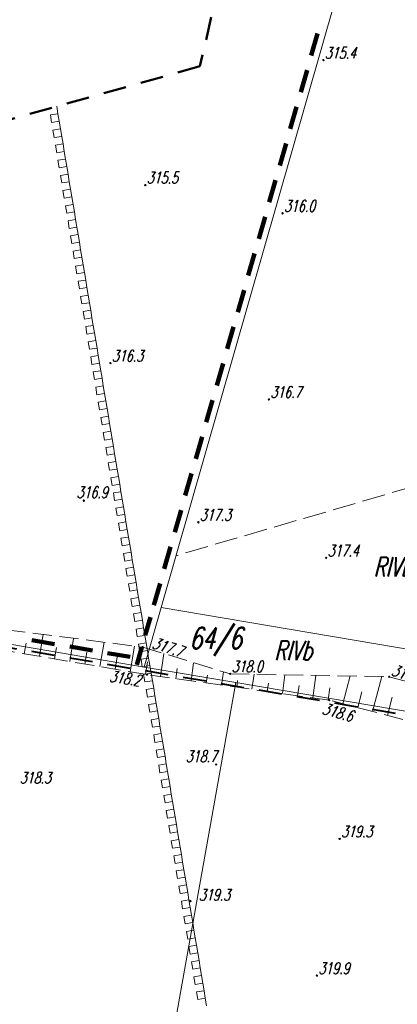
# Model space of a CAD drawing. Header units: metres. Extents: x 7429509 to 7429692, y 5564202 to 5564584.
# Tile 7 of 15: x 7429571 to 7429595, y 5564403 to 5564467. Entities that reach past the tile are written whole.
import ezdxf
from ezdxf.enums import TextEntityAlignment as Align

# ---------------------------------------------------------------- set-up
doc = ezdxf.new("R2010")
doc.units = ezdxf.units.M
doc.header["$MEASUREMENT"] = 0
for name, pattern in [('1', [0]), ('4', [2.5, 1.5, -1]), ('GDE', [0]), ('GUK', [2, 1.5, -0.5]), ('WSD', [1.75, 1.25, -0.5]), ('WSQ', [1.75, 1.25, -0.5])]:
    doc.linetypes.add(name, pattern=pattern)
doc.layers.get('0').update_dxf_attribs({"color": 250, "linetype": 'CONTINUOUS', "lineweight": 100})
for name, color, linetype, lineweight in [('EDZPD_L_0', 3, 'GDE', 13), ('EDZTD_T_0', 3, 'CONTINUOUS', 18), ('EKLPK_L_0', 3, 'GUK', 18), ('EKLTK_T_0', 3, 'CONTINUOUS', 25), ('ESPPP_L_4', 7, 'CONTINUOUS', 35), ('MPZP_L_0', 4, '4', 40), ('MPZP_L_1', 214, 'CONTINUOUS', 9), ('WUKOS_T_0', 7, 'CONTINUOUS', 18), ('WUKOS_T_1', 7, 'CONTINUOUS', 9), ('WUKPS_L_2', 7, '1', 9), ('ZAKRES_L_0', 7, '4', 50)]:
    doc.layers.add(name, color=color, linetype=linetype, lineweight=lineweight)
doc.styles.get("Standard").update_dxf_attribs({"font": 'Simplex.SHX', "width": 0.75})

# ---------------------------------------------------------------- blocks, each defined once
blk = doc.blocks.new('WSP')
at = {"linetype": 'Continuous'}
blk.add_circle((0, 0), 0.045, dxfattribs=at)

msp = doc.modelspace()

# ---------------------------------------------------------------- linework, layer by layer
at = {"layer": 'EDZPD_L_0', "linetype": '1', "lineweight": 18}
for p, q in [((7429616.06, 5564555.4), (7429579.84, 5564429)), ((7429578.73, 5564425.12), (7429549.19, 5564430.15)), ((7429579.84, 5564429), (7429578.73, 5564425.12)), ((7429603.6, 5564424.98), (7429579.84, 5564429)), ((7429578.73, 5564425.12), (7429584.69, 5564424.12)), ((7429566.01, 5564319.04), (7429584.69, 5564424.12)), ((7429584.69, 5564424.12), (7429604.21, 5564420.83))]:
    msp.add_line(p, q, dxfattribs=at)
at = {"layer": 'EKLPK_L_0', "linetype": 'GUK'}
msp.add_line((7429609.75, 5564440.81), (7429580.81, 5564432.37), dxfattribs=at)
at = {"layer": 'ESPPP_L_4', "lineweight": 100}
for p, q in [((7429589.61, 5564464.911), (7429590.02, 5564466.342)), ((7429588.927, 5564462.526), (7429589.337, 5564463.957)), ((7429588.243, 5564460.142), (7429588.654, 5564461.572)), ((7429587.56, 5564457.757), (7429587.97, 5564459.188)), ((7429586.877, 5564455.372), (7429587.287, 5564456.803)), ((7429586.193, 5564452.987), (7429586.603, 5564454.418)), ((7429585.51, 5564450.602), (7429585.92, 5564452.033)), ((7429584.827, 5564448.217), (7429585.237, 5564449.648)), ((7429584.143, 5564445.832), (7429584.553, 5564447.263)), ((7429583.46, 5564443.447), (7429583.87, 5564444.878)), ((7429582.776, 5564441.062), (7429583.186, 5564442.493)), ((7429582.093, 5564438.677), (7429582.503, 5564440.108)), ((7429581.41, 5564436.292), (7429581.82, 5564437.723)), ((7429580.726, 5564433.908), (7429581.136, 5564435.338)), ((7429580.043, 5564431.523), (7429580.453, 5564432.954)), ((7429579.359, 5564429.138), (7429579.769, 5564430.569)), ((7429578.804, 5564427.198), (7429579.137, 5564428.362)), ((7429571.429, 5564426.87), (7429572.906, 5564426.619)), ((7429573.891, 5564426.451), (7429575.368, 5564426.2)), ((7429576.352, 5564426.032), (7429577.829, 5564425.781)), ((7429578.249, 5564425.258), (7429578.582, 5564426.422))]:
    msp.add_line(p, q, dxfattribs=at)
at = {"layer": 'MPZP_L_0', "linetype": '4'}
msp.add_line((7429602.476, 5564420.842), (7429535.503, 5564432.237), dxfattribs=at)
at = {"layer": 'MPZP_L_1', "linetype": '4'}
for p, q in [((7429572.631, 5564461.052), (7429573.125, 5564461.134)), ((7429573.043, 5564461.626), (7429573.125, 5564461.134)), ((7429573.125, 5564461.134), (7429573.207, 5564460.642)), ((7429572.713, 5564460.56), (7429572.631, 5564461.052)), ((7429573.207, 5564460.642), (7429572.713, 5564460.56)), ((7429573.207, 5564460.642), (7429573.289, 5564460.15)), ((7429572.795, 5564460.068), (7429573.289, 5564460.15)), ((7429572.877, 5564459.576), (7429572.795, 5564460.068)), ((7429573.289, 5564460.15), (7429573.371, 5564459.658)), ((7429573.371, 5564459.658), (7429572.877, 5564459.576)), ((7429573.371, 5564459.658), (7429573.453, 5564459.166)), ((7429572.959, 5564459.084), (7429573.453, 5564459.166)), ((7429573.041, 5564458.592), (7429572.959, 5564459.084)), ((7429573.534, 5564458.674), (7429573.041, 5564458.592)), ((7429573.453, 5564459.166), (7429573.534, 5564458.674)), ((7429573.534, 5564458.674), (7429573.616, 5564458.182)), ((7429573.123, 5564458.1), (7429573.616, 5564458.182)), ((7429573.205, 5564457.607), (7429573.123, 5564458.1)), ((7429573.616, 5564458.182), (7429573.698, 5564457.69)), ((7429573.698, 5564457.69), (7429573.205, 5564457.607)), ((7429573.698, 5564457.69), (7429573.78, 5564457.198)), ((7429573.287, 5564457.115), (7429573.78, 5564457.198)), ((7429573.369, 5564456.623), (7429573.287, 5564457.115)), ((7429573.862, 5564456.706), (7429573.369, 5564456.623)), ((7429573.78, 5564457.198), (7429573.862, 5564456.706)), ((7429573.862, 5564456.706), (7429573.944, 5564456.214)), ((7429573.451, 5564456.131), (7429573.944, 5564456.214)), ((7429573.533, 5564455.639), (7429573.451, 5564456.131)), ((7429573.944, 5564456.214), (7429574.026, 5564455.722)), ((7429574.026, 5564455.722), (7429573.533, 5564455.639)), ((7429574.026, 5564455.722), (7429574.108, 5564455.23)), ((7429573.615, 5564455.147), (7429574.108, 5564455.23)), ((7429573.697, 5564454.655), (7429573.615, 5564455.147)), ((7429574.19, 5564454.738), (7429573.697, 5564454.655)), ((7429574.108, 5564455.23), (7429574.19, 5564454.738)), ((7429574.19, 5564454.738), (7429574.272, 5564454.246)), ((7429573.779, 5564454.163), (7429574.272, 5564454.246)), ((7429573.861, 5564453.671), (7429573.779, 5564454.163)), ((7429574.272, 5564454.246), (7429574.354, 5564453.754)), ((7429574.354, 5564453.754), (7429573.861, 5564453.671)), ((7429574.354, 5564453.754), (7429574.436, 5564453.262)), ((7429573.943, 5564453.179), (7429574.436, 5564453.262)), ((7429574.025, 5564452.687), (7429573.943, 5564453.179)), ((7429574.436, 5564453.262), (7429574.518, 5564452.77)), ((7429574.518, 5564452.77), (7429574.025, 5564452.687)), ((7429574.107, 5564452.195), (7429574.6, 5564452.278)), ((7429574.189, 5564451.703), (7429574.107, 5564452.195)), ((7429574.518, 5564452.77), (7429574.6, 5564452.278)), ((7429574.6, 5564452.278), (7429574.682, 5564451.786)), ((7429574.682, 5564451.786), (7429574.189, 5564451.703)), ((7429574.682, 5564451.786), (7429574.764, 5564451.293)), ((7429574.271, 5564451.211), (7429574.764, 5564451.293)), ((7429574.353, 5564450.719), (7429574.271, 5564451.211)), ((7429574.764, 5564451.293), (7429574.846, 5564450.801)), ((7429574.846, 5564450.801), (7429574.353, 5564450.719)), ((7429574.435, 5564450.227), (7429574.928, 5564450.309)), ((7429574.846, 5564450.801), (7429574.928, 5564450.309)), ((7429574.928, 5564450.309), (7429575.01, 5564449.817)), ((7429574.517, 5564449.735), (7429574.435, 5564450.227)), ((7429575.01, 5564449.817), (7429574.517, 5564449.735)), ((7429575.01, 5564449.817), (7429575.092, 5564449.325)), ((7429574.599, 5564449.243), (7429575.092, 5564449.325)), ((7429574.681, 5564448.751), (7429574.599, 5564449.243)), ((7429575.092, 5564449.325), (7429575.174, 5564448.833)), ((7429575.174, 5564448.833), (7429574.681, 5564448.751)), ((7429574.763, 5564448.259), (7429575.256, 5564448.341)), ((7429575.174, 5564448.833), (7429575.256, 5564448.341)), ((7429575.256, 5564448.341), (7429575.338, 5564447.849)), ((7429574.845, 5564447.767), (7429574.763, 5564448.259)), ((7429575.338, 5564447.849), (7429574.845, 5564447.767)), ((7429575.338, 5564447.849), (7429575.42, 5564447.357)), ((7429574.927, 5564447.275), (7429575.42, 5564447.357)), ((7429575.009, 5564446.783), (7429574.927, 5564447.275)), ((7429575.42, 5564447.357), (7429575.502, 5564446.865)), ((7429575.502, 5564446.865), (7429575.009, 5564446.783)), ((7429575.502, 5564446.865), (7429575.584, 5564446.373)), ((7429575.091, 5564446.291), (7429575.584, 5564446.373)), ((7429575.172, 5564445.799), (7429575.091, 5564446.291)), ((7429575.666, 5564445.881), (7429575.172, 5564445.799)), ((7429575.584, 5564446.373), (7429575.666, 5564445.881)), ((7429575.666, 5564445.881), (7429575.748, 5564445.389)), ((7429575.254, 5564445.307), (7429575.748, 5564445.389)), ((7429575.336, 5564444.815), (7429575.254, 5564445.307)), ((7429575.748, 5564445.389), (7429575.83, 5564444.897)), ((7429575.83, 5564444.897), (7429575.336, 5564444.815)), ((7429575.83, 5564444.897), (7429575.912, 5564444.405)), ((7429575.418, 5564444.323), (7429575.912, 5564444.405)), ((7429575.5, 5564443.831), (7429575.418, 5564444.323)), ((7429575.994, 5564443.913), (7429575.5, 5564443.831)), ((7429575.912, 5564444.405), (7429575.994, 5564443.913)), ((7429575.994, 5564443.913), (7429576.076, 5564443.421)), ((7429575.582, 5564443.339), (7429576.076, 5564443.421)), ((7429575.664, 5564442.847), (7429575.582, 5564443.339)), ((7429576.076, 5564443.421), (7429576.157, 5564442.929)), ((7429576.157, 5564442.929), (7429575.664, 5564442.847)), ((7429576.157, 5564442.929), (7429576.239, 5564442.437)), ((7429575.746, 5564442.355), (7429576.239, 5564442.437)), ((7429575.828, 5564441.863), (7429575.746, 5564442.355)), ((7429576.321, 5564441.945), (7429575.828, 5564441.863)), ((7429576.239, 5564442.437), (7429576.321, 5564441.945)), ((7429576.321, 5564441.945), (7429576.403, 5564441.453)), ((7429575.91, 5564441.371), (7429576.403, 5564441.453)), ((7429575.992, 5564440.879), (7429575.91, 5564441.371)), ((7429576.403, 5564441.453), (7429576.485, 5564440.961)), ((7429576.485, 5564440.961), (7429575.992, 5564440.879)), ((7429576.485, 5564440.961), (7429576.567, 5564440.469)), ((7429576.074, 5564440.387), (7429576.567, 5564440.469)), ((7429576.156, 5564439.895), (7429576.074, 5564440.387)), ((7429576.567, 5564440.469), (7429576.649, 5564439.977)), ((7429576.649, 5564439.977), (7429576.156, 5564439.895)), ((7429576.238, 5564439.403), (7429576.731, 5564439.485)), ((7429576.32, 5564438.911), (7429576.238, 5564439.403)), ((7429576.649, 5564439.977), (7429576.731, 5564439.485)), ((7429576.731, 5564439.485), (7429576.813, 5564438.993)), ((7429576.813, 5564438.993), (7429576.32, 5564438.911)), ((7429576.813, 5564438.993), (7429576.895, 5564438.501)), ((7429576.402, 5564438.419), (7429576.895, 5564438.501)), ((7429576.484, 5564437.927), (7429576.402, 5564438.419)), ((7429576.895, 5564438.501), (7429576.977, 5564438.009)), ((7429576.977, 5564438.009), (7429576.484, 5564437.927)), ((7429576.566, 5564437.435), (7429577.059, 5564437.517)), ((7429576.648, 5564436.943), (7429576.566, 5564437.435)), ((7429576.977, 5564438.009), (7429577.059, 5564437.517)), ((7429577.059, 5564437.517), (7429577.141, 5564437.025)), ((7429577.141, 5564437.025), (7429576.648, 5564436.943)), ((7429577.141, 5564437.025), (7429577.223, 5564436.533)), ((7429576.73, 5564436.451), (7429577.223, 5564436.533)), ((7429576.812, 5564435.959), (7429576.73, 5564436.451)), ((7429577.223, 5564436.533), (7429577.305, 5564436.041)), ((7429577.305, 5564436.041), (7429576.812, 5564435.959)), ((7429576.894, 5564435.467), (7429577.387, 5564435.549)), ((7429577.305, 5564436.041), (7429577.387, 5564435.549)), ((7429577.387, 5564435.549), (7429577.469, 5564435.057)), ((7429576.976, 5564434.975), (7429576.894, 5564435.467)), ((7429577.469, 5564435.057), (7429576.976, 5564434.975)), ((7429577.469, 5564435.057), (7429577.551, 5564434.565)), ((7429577.058, 5564434.483), (7429577.551, 5564434.565)), ((7429577.14, 5564433.991), (7429577.058, 5564434.483)), ((7429577.551, 5564434.565), (7429577.633, 5564434.073)), ((7429577.633, 5564434.073), (7429577.14, 5564433.991)), ((7429577.222, 5564433.499), (7429577.715, 5564433.581)), ((7429577.633, 5564434.073), (7429577.715, 5564433.581)), ((7429577.715, 5564433.581), (7429577.797, 5564433.089)), ((7429577.304, 5564433.007), (7429577.222, 5564433.499)), ((7429577.797, 5564433.089), (7429577.304, 5564433.007)), ((7429577.797, 5564433.089), (7429577.879, 5564432.597)), ((7429577.386, 5564432.515), (7429577.879, 5564432.597)), ((7429577.468, 5564432.023), (7429577.386, 5564432.515)), ((7429577.879, 5564432.597), (7429577.961, 5564432.105)), ((7429577.961, 5564432.105), (7429577.468, 5564432.023)), ((7429577.961, 5564432.105), (7429578.043, 5564431.613)), ((7429577.55, 5564431.531), (7429578.043, 5564431.613)), ((7429577.632, 5564431.039), (7429577.55, 5564431.531)), ((7429578.125, 5564431.121), (7429577.632, 5564431.039)), ((7429578.043, 5564431.613), (7429578.125, 5564431.121)), ((7429578.125, 5564431.121), (7429578.207, 5564430.629)), ((7429577.714, 5564430.547), (7429578.207, 5564430.629)), ((7429577.795, 5564430.055), (7429577.714, 5564430.547)), ((7429578.207, 5564430.629), (7429578.289, 5564430.137)), ((7429578.289, 5564430.137), (7429577.795, 5564430.055)), ((7429578.289, 5564430.137), (7429578.371, 5564429.645)), ((7429577.877, 5564429.563), (7429578.371, 5564429.645)), ((7429577.959, 5564429.071), (7429577.877, 5564429.563)), ((7429578.453, 5564429.153), (7429577.959, 5564429.071)), ((7429578.371, 5564429.645), (7429578.453, 5564429.153)), ((7429578.453, 5564429.153), (7429578.535, 5564428.661)), ((7429578.041, 5564428.579), (7429578.535, 5564428.661)), ((7429578.123, 5564428.087), (7429578.041, 5564428.579)), ((7429578.535, 5564428.661), (7429578.617, 5564428.169)), ((7429578.617, 5564428.169), (7429578.123, 5564428.087)), ((7429578.617, 5564428.169), (7429578.699, 5564427.677)), ((7429578.205, 5564427.595), (7429578.699, 5564427.677)), ((7429578.287, 5564427.103), (7429578.205, 5564427.595)), ((7429578.781, 5564427.185), (7429578.287, 5564427.103)), ((7429578.699, 5564427.677), (7429578.781, 5564427.185)), ((7429578.781, 5564427.185), (7429578.862, 5564426.693)), ((7429578.369, 5564426.611), (7429578.862, 5564426.693)), ((7429578.451, 5564426.119), (7429578.369, 5564426.611)), ((7429578.862, 5564426.693), (7429578.944, 5564426.201)), ((7429578.944, 5564426.201), (7429578.451, 5564426.119)), ((7429578.944, 5564426.201), (7429579.026, 5564425.709)), ((7429578.533, 5564425.627), (7429579.026, 5564425.709)), ((7429578.615, 5564425.135), (7429578.533, 5564425.627)), ((7429579.026, 5564425.709), (7429579.108, 5564425.217)), ((7429579.108, 5564425.217), (7429578.615, 5564425.135)), ((7429578.697, 5564424.643), (7429579.19, 5564424.725)), ((7429578.779, 5564424.151), (7429578.697, 5564424.643)), ((7429579.108, 5564425.217), (7429579.19, 5564424.725)), ((7429579.19, 5564424.725), (7429579.272, 5564424.233)), ((7429579.272, 5564424.233), (7429578.779, 5564424.151)), ((7429579.272, 5564424.233), (7429579.354, 5564423.741)), ((7429578.861, 5564423.659), (7429579.354, 5564423.741)), ((7429578.943, 5564423.167), (7429578.861, 5564423.659)), ((7429579.354, 5564423.741), (7429579.436, 5564423.249)), ((7429579.436, 5564423.249), (7429578.943, 5564423.167)), ((7429579.025, 5564422.675), (7429579.518, 5564422.757)), ((7429579.436, 5564423.249), (7429579.518, 5564422.757)), ((7429579.518, 5564422.757), (7429579.6, 5564422.265)), ((7429579.107, 5564422.183), (7429579.025, 5564422.675)), ((7429579.6, 5564422.265), (7429579.107, 5564422.183)), ((7429579.6, 5564422.265), (7429579.682, 5564421.773)), ((7429579.189, 5564421.691), (7429579.682, 5564421.773)), ((7429579.271, 5564421.199), (7429579.189, 5564421.691)), ((7429579.682, 5564421.773), (7429579.764, 5564421.281)), ((7429579.764, 5564421.281), (7429579.271, 5564421.199)), ((7429579.353, 5564420.707), (7429579.846, 5564420.789)), ((7429579.764, 5564421.281), (7429579.846, 5564420.789)), ((7429579.846, 5564420.789), (7429579.928, 5564420.297)), ((7429579.435, 5564420.215), (7429579.353, 5564420.707)), ((7429579.928, 5564420.297), (7429579.435, 5564420.215)), ((7429579.928, 5564420.297), (7429580.01, 5564419.805)), ((7429579.517, 5564419.723), (7429580.01, 5564419.805)), ((7429579.599, 5564419.231), (7429579.517, 5564419.723)), ((7429580.01, 5564419.805), (7429580.092, 5564419.313)), ((7429580.092, 5564419.313), (7429579.599, 5564419.231)), ((7429580.092, 5564419.313), (7429580.174, 5564418.821)), ((7429579.681, 5564418.739), (7429580.174, 5564418.821)), ((7429579.763, 5564418.247), (7429579.681, 5564418.739)), ((7429580.256, 5564418.329), (7429579.763, 5564418.247)), ((7429580.174, 5564418.821), (7429580.256, 5564418.329)), ((7429580.256, 5564418.329), (7429580.338, 5564417.837)), ((7429579.845, 5564417.755), (7429580.338, 5564417.837)), ((7429579.927, 5564417.263), (7429579.845, 5564417.755)), ((7429580.338, 5564417.837), (7429580.42, 5564417.345)), ((7429580.42, 5564417.345), (7429579.927, 5564417.263)), ((7429580.42, 5564417.345), (7429580.502, 5564416.853)), ((7429580.009, 5564416.77), (7429580.502, 5564416.853)), ((7429580.091, 5564416.278), (7429580.009, 5564416.77)), ((7429580.584, 5564416.361), (7429580.091, 5564416.278)), ((7429580.502, 5564416.853), (7429580.584, 5564416.361)), ((7429580.584, 5564416.361), (7429580.666, 5564415.869)), ((7429580.173, 5564415.786), (7429580.666, 5564415.869)), ((7429580.255, 5564415.294), (7429580.173, 5564415.786)), ((7429580.666, 5564415.869), (7429580.748, 5564415.377)), ((7429580.748, 5564415.377), (7429580.255, 5564415.294)), ((7429580.748, 5564415.377), (7429580.83, 5564414.885)), ((7429580.337, 5564414.802), (7429580.83, 5564414.885)), ((7429580.419, 5564414.31), (7429580.337, 5564414.802)), ((7429580.912, 5564414.393), (7429580.419, 5564414.31)), ((7429580.83, 5564414.885), (7429580.912, 5564414.393)), ((7429580.912, 5564414.393), (7429580.994, 5564413.901)), ((7429580.5, 5564413.818), (7429580.994, 5564413.901)), ((7429580.582, 5564413.326), (7429580.5, 5564413.818)), ((7429580.994, 5564413.901), (7429581.076, 5564413.409)), ((7429581.076, 5564413.409), (7429580.582, 5564413.326)), ((7429581.076, 5564413.409), (7429581.158, 5564412.917)), ((7429580.664, 5564412.834), (7429581.158, 5564412.917)), ((7429580.746, 5564412.342), (7429580.664, 5564412.834)), ((7429581.158, 5564412.917), (7429581.24, 5564412.425)), ((7429581.24, 5564412.425), (7429580.746, 5564412.342)), ((7429580.828, 5564411.85), (7429581.322, 5564411.933)), ((7429580.91, 5564411.358), (7429580.828, 5564411.85)), ((7429581.24, 5564412.425), (7429581.322, 5564411.933)), ((7429581.322, 5564411.933), (7429581.404, 5564411.441)), ((7429581.404, 5564411.441), (7429580.91, 5564411.358)), ((7429581.404, 5564411.441), (7429581.485, 5564410.949)), ((7429580.992, 5564410.866), (7429581.485, 5564410.949)), ((7429581.074, 5564410.374), (7429580.992, 5564410.866)), ((7429581.485, 5564410.949), (7429581.567, 5564410.456)), ((7429581.567, 5564410.456), (7429581.074, 5564410.374)), ((7429581.156, 5564409.882), (7429581.649, 5564409.964)), ((7429581.238, 5564409.39), (7429581.156, 5564409.882)), ((7429581.567, 5564410.456), (7429581.649, 5564409.964)), ((7429581.649, 5564409.964), (7429581.731, 5564409.472)), ((7429581.731, 5564409.472), (7429581.238, 5564409.39)), ((7429581.731, 5564409.472), (7429581.813, 5564408.98)), ((7429581.32, 5564408.898), (7429581.813, 5564408.98)), ((7429581.402, 5564408.406), (7429581.32, 5564408.898)), ((7429581.813, 5564408.98), (7429581.895, 5564408.488)), ((7429581.895, 5564408.488), (7429581.402, 5564408.406)), ((7429581.484, 5564407.914), (7429581.977, 5564407.996)), ((7429581.895, 5564408.488), (7429581.977, 5564407.996)), ((7429581.977, 5564407.996), (7429582.059, 5564407.504)), ((7429581.566, 5564407.422), (7429581.484, 5564407.914)), ((7429582.059, 5564407.504), (7429581.566, 5564407.422)), ((7429582.059, 5564407.504), (7429582.141, 5564407.012)), ((7429581.648, 5564406.93), (7429582.141, 5564407.012)), ((7429581.73, 5564406.438), (7429581.648, 5564406.93)), ((7429582.141, 5564407.012), (7429582.223, 5564406.52)), ((7429582.223, 5564406.52), (7429581.73, 5564406.438)), ((7429581.812, 5564405.946), (7429582.305, 5564406.028)), ((7429582.223, 5564406.52), (7429582.305, 5564406.028)), ((7429582.305, 5564406.028), (7429582.387, 5564405.536)), ((7429581.894, 5564405.454), (7429581.812, 5564405.946)), ((7429582.387, 5564405.536), (7429581.894, 5564405.454)), ((7429582.387, 5564405.536), (7429582.469, 5564405.044)), ((7429581.976, 5564404.962), (7429582.469, 5564405.044)), ((7429582.058, 5564404.47), (7429581.976, 5564404.962)), ((7429582.469, 5564405.044), (7429582.551, 5564404.552)), ((7429582.551, 5564404.552), (7429582.058, 5564404.47)), ((7429582.551, 5564404.552), (7429582.633, 5564404.06)), ((7429582.14, 5564403.978), (7429582.633, 5564404.06)), ((7429582.222, 5564403.486), (7429582.14, 5564403.978)), ((7429582.715, 5564403.568), (7429582.222, 5564403.486)), ((7429582.633, 5564404.06), (7429582.715, 5564403.568)), ((7429582.715, 5564403.568), (7429582.797, 5564403.076))]:
    msp.add_line(p, q, dxfattribs=at)
at = {"layer": 'WUKPS_L_2', "linetype": 'WSD'}
for p, q in [((7429568.016, 5564427.765), (7429578.643, 5564426.419)), ((7429578.643, 5564426.419), (7429584.326, 5564424.679)), ((7429584.326, 5564424.679), (7429594.684, 5564424.493)), ((7429594.684, 5564424.493), (7429602.222, 5564422.389))]:
    msp.add_line(p, q, dxfattribs=at)
at = {"layer": 'WUKPS_L_2', "linetype": '1'}
for p, q in [((7429571.916, 5564425.82), (7429572.158, 5564427.24)), ((7429570.93, 5564425.988), (7429571.047, 5564426.677)), ((7429573.887, 5564425.485), (7429574.143, 5564426.989)), ((7429575.859, 5564425.149), (7429576.129, 5564426.737)), ((7429572.902, 5564425.653), (7429573.026, 5564426.384)), ((7429574.873, 5564425.317), (7429575.005, 5564426.09)), ((7429577.831, 5564424.813), (7429578.115, 5564426.486)), ((7429579.806, 5564424.504), (7429580.015, 5564425.999)), ((7429576.845, 5564424.981), (7429576.984, 5564425.796)), ((7429578.816, 5564424.645), (7429578.956, 5564425.463)), ((7429581.787, 5564424.226), (7429581.952, 5564425.406)), ((7429580.797, 5564424.365), (7429580.89, 5564425.034)), ((7429583.768, 5564423.949), (7429583.888, 5564424.813)), ((7429585.748, 5564423.672), (7429585.885, 5564424.651)), ((7429587.729, 5564423.395), (7429587.9, 5564424.615)), ((7429582.777, 5564424.088), (7429582.849, 5564424.599)), ((7429584.758, 5564423.811), (7429584.818, 5564424.24)), ((7429586.739, 5564423.534), (7429586.816, 5564424.083)), ((7429589.71, 5564423.118), (7429589.914, 5564424.579)), ((7429591.669, 5564422.733), (7429592.144, 5564424.539)), ((7429593.603, 5564422.224), (7429594.202, 5564424.502)), ((7429588.719, 5564423.256), (7429588.813, 5564423.927)), ((7429590.7, 5564422.979), (7429590.811, 5564423.77)), ((7429592.636, 5564422.479), (7429592.905, 5564423.499)), ((7429594.57, 5564421.97), (7429594.883, 5564423.16))]:
    msp.add_line(p, q, dxfattribs=at)
at = {"layer": 'WUKPS_L_2', "linetype": 'WSQ'}
for p, q in [((7429578.924, 5564424.627), (7429567.626, 5564426.551)), ((7429590.773, 5564422.969), (7429578.924, 5564424.627)), ((7429597.259, 5564421.262), (7429590.773, 5564422.969))]:
    msp.add_line(p, q, dxfattribs=at)
at = {"layer": 'ZAKRES_L_0', "linetype": '4'}
for p, q in [((7429603.334, 5564555.106), (7429582.361, 5564464.216)), ((7429582.361, 5564464.216), (7429559.903, 5564457.933))]:
    msp.add_line(p, q, dxfattribs=at)

# ---------------------------------------------------------------- block references
at = {"layer": 'WUKOS_T_0'}
for p in [(7429590.4, 5564464.62), (7429578.81, 5564456.49), (7429587.74, 5564454.65), (7429576.54, 5564444.9), (7429586.85, 5564442.54), (7429574.81, 5564435.95), (7429582.26, 5564434.54), (7429590.58, 5564432.22), (7429578.64, 5564426.42), (7429578.92, 5564424.63), (7429584.33, 5564424.68), (7429594.68, 5564424.49), (7429590.77, 5564422.97), (7429583.42, 5564418.78), (7429591.46, 5564413.94), (7429581.74, 5564409.89), (7429589.98, 5564405.04)]:
    msp.add_blockref('WSP', p, dxfattribs=at)

# ---------------------------------------------------------------- texts
at = {"layer": 'EDZTD_T_0', "oblique": 15, "width": 0.7}
msp.add_text('64/6', height=1.3889, dxfattribs=at).set_placement((7429581.672, 5564427.693), align=Align.TOP_LEFT)
at = {"layer": 'EKLTK_T_0', "oblique": 15, "width": 0.7}
for p in [(7429593.655, 5564432.269), (7429587.194, 5564426.829)]:
    msp.add_text('RIVb', height=1.25, dxfattribs=at).set_placement(p, align=Align.TOP_LEFT)
at = {"layer": 'WUKOS_T_1', "oblique": 15, "width": 0.7}
for s, p in [('315.4', (7429590.5, 5564464.72)), ('315.5', (7429578.91, 5564456.59)), ('316.0', (7429587.84, 5564454.75)), ('316.3', (7429576.64, 5564445)), ('316.7', (7429586.95, 5564442.64)), ('316.9', (7429574.338, 5564436.115)), ('317.3', (7429582.36, 5564434.64)), ('317.4', (7429590.68, 5564432.32)), ('318.0', (7429584.43, 5564424.78)), ('318.7', (7429581.444, 5564418.93)), ('318.3', (7429570.64, 5564417.54)), ('319.3', (7429591.56, 5564414.04)), ('319.3', (7429582.301, 5564409.923)), ('319.9', (7429590.08, 5564405.14))]:
    msp.add_text(s, height=0.75, dxfattribs=at).set_placement(p)
for s, rotation, p in [('317.7', 342.16542, (7429579.203, 5564426.366)), ('317.9', 343.00506, (7429594.78, 5564424.59)), ('318.2', 351.43546, (7429576.44, 5564424.165)), ('318.6', 344.66194, (7429590.268, 5564422.081))]:
    msp.add_text(s, height=0.75, rotation=rotation, dxfattribs=at).set_placement(p)

doc.saveas('drawing.dxf')
